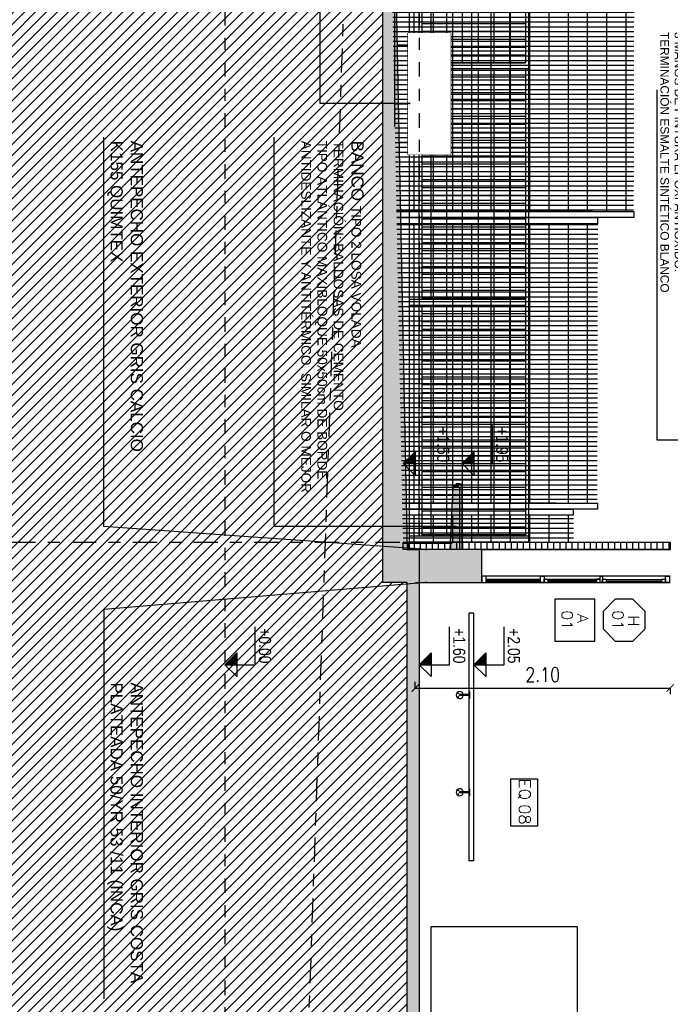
# Model space of a CAD drawing. Header units: millimetres. Extents: x 4617 to 4884, y 1258 to 1784.
# Tile 231 of 256: x 4735.94 to 4741.3, y 1590.98 to 1599.09. Entities that reach past the tile are written whole.
import ezdxf
from ezdxf.enums import TextEntityAlignment as Align

# ---------------------------------------------------------------- set-up
doc = ezdxf.new("R2010")
doc.units = ezdxf.units.MM
doc.header["$LTSCALE"] = 0.4
doc.set_wipeout_variables(frame=1)
doc.header["$PDMODE"] = 3
doc.linetypes.add('DASHDOT', pattern=[1, 0.5, -0.25, 0, -0.25])
for name, color, linetype in [('00 AC - ABERTURAS ALUMINIO', 4, 'Continuous'), ('00 AC - ABERTURAS ALUMINIO - HATCH', 254, 'Continuous'), ('00 AC - ABERTURAS ALUMINIO - TIPO', 3, 'Continuous'), ('00 AC - EQUIP SSHH', 4, 'Continuous'), ('00 AC - HERRERÍA', 4, 'Continuous'), ('00 AC - MUROS', 1, 'Continuous'), ('00 AC - MUROS HATCH', 251, 'Continuous'), ('00 AC - SUELO', 1, 'Continuous'), ('00 AC - SUELO HATCH', 253, 'Continuous'), ('00 AC - TEXTOS', 3, 'Continuous'), ('200', 6, 'Continuous'), ('200cotas50', 1, 'Continuous'), ('200hat alba', 253, 'Continuous'), ('A MURO VISTO', 2, 'Continuous'), ('Hatch Ladrillo Visto', 32, 'Continuous'), ('TXT', 3, 'Continuous'), ('TXT COTA', 3, 'Continuous')]:
    doc.layers.add(name, color=color, linetype=linetype)
doc.styles.add('arial', font='arial.ttf')
doc.styles.add('ARIAL NARROW', font='ARIALN.TTF')
doc.styles.add('ROMANS', font='romans', dxfattribs={"height": 2})
doc.styles.add('SaAS simplex', font='simplex.shx', dxfattribs={"width": 0.8})
doc.dimstyles.new('COTAS 125', dxfattribs={"dimscale": 0.01, "dimtxt": 15, "dimasz": 8, "dimexe": 5, "dimexo": 20, "dimgap": 10, "dimtad": 0, "dimzin": 9, "dimdsep": 46, "dimtxsty": 'SaAS simplex', "dimblk": 'OBLIQUE', "dimcen": 0, "dimclrd": 8, "dimclre": 8, "dimclrt": 256, "dimadec": 1, "dimazin": 0, "dimtfac": 1, "dimtmove": 2, "dimatfit": 3, "dimldrblk": 'OBLIQUE', "dimfxl": 10, "dimlwd": -1, "dimlwe": -1, "dimarcsym": 0})
doc.dimstyles.new('COTAS 75', dxfattribs={"dimscale": 0.01, "dimtxt": 12, "dimasz": 6, "dimexe": 5, "dimexo": 20, "dimgap": 5, "dimtad": 1, "dimzin": 1, "dimdsep": 46, "dimtxsty": 'SaAS simplex', "dimblk": 'ARCHTICK', "dimcen": 0, "dimclrd": 8, "dimclre": 8, "dimclrt": 256, "dimadec": 1, "dimazin": 0, "dimtfac": 1, "dimtix": 1, "dimtmove": 2, "dimatfit": 3, "dimldrblk": 'OBLIQUE', "dimfxl": 8, "dimfxlon": 1, "dimlwd": -1, "dimlwe": -1, "dimarcsym": 0})
pattern_1 = [(359.9999999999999, (4736.651428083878, 1604.983032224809), (2.096318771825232e-17, 0.0396875), []), (90, (4736.651428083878, 1604.983032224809), (-0.15875, 9.357338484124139e-17), [])]

# ---------------------------------------------------------------- blocks, each defined once
blk = doc.blocks.new('H24')
at = {"color": 251}
for points in [[(-3.896224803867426, -1.1102230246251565e-15), (-3.896224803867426, -0.9799999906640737), (-3.946088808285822, -0.9799999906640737), (-3.9460888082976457, -0.025000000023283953), (-4.92129324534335, -0.02500000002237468), (-4.9212932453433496, -0.9799999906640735), (-4.9711572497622, -0.9799999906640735), (-4.9711572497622, -1.1102230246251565e-15)], [(-1.9481124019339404, -0.02500000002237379), (-1.997976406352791, -0.02500000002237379), (-1.9979764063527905, -0.9799999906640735), (-1.9481124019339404, -0.9799999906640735)]]:
    blk.add_wipeout(points, dxfattribs=at)
at = {"layer": '00 AC - HERRERÍA'}
for p, q in [((-4.92129324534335, -0.02500000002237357), (-3.946088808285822, -0.02500000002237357)), ((-3.946088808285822, -0.02500000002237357), (-3.946088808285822, -0.9799999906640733)), ((-3.946088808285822, -0.8750000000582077), (-4.92129324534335, -0.8750000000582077)), ((-3.946088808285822, -0.9000000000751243), (-4.92129324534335, -0.9000000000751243))]:
    blk.add_line(p, q, dxfattribs=at)
at = {"layer": '00 AC - HERRERÍA', "color": 253}
for p, q in [((-4.271293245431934, -0.8750000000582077), (-4.271293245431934, -0.02500000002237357)), ((-4.20629324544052, -0.8750000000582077), (-4.20629324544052, -0.02500000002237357)), ((-4.141293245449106, -0.8750000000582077), (-4.141293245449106, -0.02500000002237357)), ((-4.076293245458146, -0.8750000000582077), (-4.076293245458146, -0.02500000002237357)), ((-4.011293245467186, -0.8750000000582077), (-4.011293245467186, -0.02500000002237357)), ((-3.946293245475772, -0.8750000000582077), (-3.946293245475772, -0.02500000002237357)), ((-4.921293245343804, -0.1550000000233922), (-3.946088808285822, -0.1550000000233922)), ((-4.921293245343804, -0.2850000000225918), (-3.946088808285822, -0.2850000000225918)), ((-4.921293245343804, -0.4150000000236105), (-3.946088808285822, -0.4150000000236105)), ((-4.921293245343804, -0.5450000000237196), (-3.946088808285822, -0.5450000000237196)), ((-4.921293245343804, -0.6750000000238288), (-3.946088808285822, -0.6750000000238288)), ((-4.921293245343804, -0.8050000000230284), (-3.946088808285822, -0.8050000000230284))]:
    blk.add_line(p, q, dxfattribs=at)
at = {"color": 251}
blk.add_wipeout([(-3.8962248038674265, 8.881784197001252e-16), (0, 8.881784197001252e-16), (0, -0.979999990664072), (-0.04986400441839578, -0.979999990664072), (-0.04986400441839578, -0.02500000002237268), (-3.896224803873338, -0.025000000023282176)], dxfattribs=at)
at = {"layer": '00 AC - HERRERÍA'}
for p, q in [((-9.990023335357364, 0), (0, 0)), ((-3.896224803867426, 0), (-3.896224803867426, -0.9799999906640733)), ((-0.04986400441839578, 0), (-0.04986400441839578, -0.4600354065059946)), ((0, 0), (0, -0.4800354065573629)), ((-3.896224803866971, -0.02500000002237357), (-3.08115724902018, -0.02500000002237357)), ((-3.08115724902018, -0.02500000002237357), (-0.04986400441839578, -0.02500000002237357)), ((-1.997976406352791, -0.02500000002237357), (-1.997976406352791, -0.9799999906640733)), ((-1.94811240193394, -0.02500000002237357), (-1.94811240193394, -0.9799999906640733)), ((-0.04986400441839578, -0.02500000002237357), (-0.04986400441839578, -0.4600354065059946)), ((0, -0.02500000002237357), (0, -0.9799999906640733)), ((-0.04986400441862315, -0.4600354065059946), (-0.04986400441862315, -0.4749748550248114)), ((-0.04986400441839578, -0.4600354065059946), (-0.04986400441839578, -0.9799999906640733)), ((0, -0.5600356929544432), (0, -0.9000000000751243)), ((-3.08115724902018, -0.8750000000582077), (-3.896224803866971, -0.8750000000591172)), ((-1.997976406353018, -0.8750000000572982), (-3.08115724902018, -0.8750000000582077)), ((-1.191157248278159, -0.8750000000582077), (-1.94811240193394, -0.8750000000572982)), ((-0.04986400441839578, -0.8750000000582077), (-1.191157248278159, -0.8750000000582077)), ((-3.08115724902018, -0.9000000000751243), (-3.896224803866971, -0.9000000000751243)), ((-1.997976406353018, -0.9000000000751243), (-3.08115724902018, -0.9000000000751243)), ((-1.191157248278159, -0.9000000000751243), (-1.948112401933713, -0.9000000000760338)), ((-0.04986400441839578, -0.9000000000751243), (-1.191157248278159, -0.9000000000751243))]:
    blk.add_line(p, q, dxfattribs=at)
at = {"layer": '00 AC - HERRERÍA', "color": 253}
for p, q in [((-3.831224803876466, -0.8750000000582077), (-3.831224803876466, -0.02500000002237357)), ((-3.766224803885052, -0.8750000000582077), (-3.766224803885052, -0.02500000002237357)), ((-3.701224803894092, -0.8750000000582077), (-3.701224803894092, -0.02500000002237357)), ((-3.636224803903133, -0.8750000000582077), (-3.636224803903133, -0.02500000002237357)), ((-3.571224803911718, -0.8750000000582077), (-3.571224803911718, -0.02500000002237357)), ((-3.506224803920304, -0.8750000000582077), (-3.506224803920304, -0.02500000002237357)), ((-3.441224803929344, -0.8750000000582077), (-3.441224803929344, -0.02500000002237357)), ((-3.376224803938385, -0.8750000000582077), (-3.376224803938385, -0.02500000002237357)), ((-3.31122480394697, -0.8750000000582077), (-3.31122480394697, -0.02500000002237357)), ((-3.246224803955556, -0.8750000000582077), (-3.246224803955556, -0.02500000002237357)), ((-3.181224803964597, -0.8750000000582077), (-3.181224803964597, -0.02500000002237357)), ((-3.116224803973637, -0.8750000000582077), (-3.116224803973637, -0.02500000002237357)), ((-3.051224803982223, -0.8750000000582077), (-3.051224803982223, -0.02500000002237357)), ((-2.986224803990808, -0.8750000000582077), (-2.986224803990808, -0.02500000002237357)), ((-2.921224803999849, -0.8750000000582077), (-2.921224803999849, -0.02500000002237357)), ((-2.856224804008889, -0.8750000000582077), (-2.856224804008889, -0.02500000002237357)), ((-2.791224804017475, -0.8750000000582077), (-2.791224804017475, -0.02500000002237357)), ((-2.72622480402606, -0.8750000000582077), (-2.72622480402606, -0.02500000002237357)), ((-2.661224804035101, -0.8750000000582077), (-2.661224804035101, -0.02500000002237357)), ((-2.596224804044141, -0.8750000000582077), (-2.596224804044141, -0.02500000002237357)), ((-2.531224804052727, -0.8750000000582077), (-2.531224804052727, -0.02500000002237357)), ((-2.466224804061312, -0.8750000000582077), (-2.466224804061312, -0.02500000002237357)), ((-2.401224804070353, -0.8750000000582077), (-2.401224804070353, -0.02500000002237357)), ((-2.336224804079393, -0.8750000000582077), (-2.336224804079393, -0.02500000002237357)), ((-2.271224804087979, -0.8750000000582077), (-2.271224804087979, -0.02500000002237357)), ((-2.206224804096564, -0.8750000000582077), (-2.206224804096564, -0.02500000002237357)), ((-2.141224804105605, -0.8750000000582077), (-2.141224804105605, -0.02500000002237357)), ((-2.076224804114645, -0.8750000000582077), (-2.076224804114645, -0.02500000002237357)), ((-2.011224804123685, -0.8750000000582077), (-2.011224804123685, -0.02500000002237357)), ((-1.883112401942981, -0.8750000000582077), (-1.883112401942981, -0.02500000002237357)), ((-1.818112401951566, -0.8750000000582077), (-1.818112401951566, -0.02500000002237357)), ((-1.753112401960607, -0.8750000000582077), (-1.753112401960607, -0.02500000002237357)), ((-1.688112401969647, -0.8750000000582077), (-1.688112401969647, -0.02500000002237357)), ((-1.623112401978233, -0.8750000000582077), (-1.623112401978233, -0.02500000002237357)), ((-1.558112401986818, -0.8750000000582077), (-1.558112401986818, -0.02500000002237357)), ((-1.493112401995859, -0.8750000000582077), (-1.493112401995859, -0.02500000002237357)), ((-1.428112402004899, -0.8750000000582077), (-1.428112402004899, -0.02500000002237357)), ((-1.363112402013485, -0.8750000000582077), (-1.363112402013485, -0.02500000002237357)), ((-1.29811240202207, -0.8750000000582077), (-1.29811240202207, -0.02500000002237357)), ((-1.233112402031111, -0.8750000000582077), (-1.233112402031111, -0.02500000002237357)), ((-1.168112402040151, -0.8750000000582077), (-1.168112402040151, -0.02500000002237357)), ((-1.103112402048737, -0.8750000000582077), (-1.103112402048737, -0.02500000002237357)), ((-1.038112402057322, -0.8750000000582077), (-1.038112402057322, -0.02500000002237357)), ((-0.9731124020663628, -0.8750000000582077), (-0.9731124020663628, -0.02500000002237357)), ((-0.9081124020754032, -0.8750000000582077), (-0.9081124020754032, -0.02500000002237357)), ((-0.8431124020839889, -0.8750000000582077), (-0.8431124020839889, -0.02500000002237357)), ((-0.7781124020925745, -0.8750000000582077), (-0.7781124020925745, -0.02500000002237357)), ((-0.7131124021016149, -0.8750000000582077), (-0.7131124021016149, -0.02500000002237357)), ((-0.6481124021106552, -0.8750000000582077), (-0.6481124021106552, -0.02500000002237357)), ((-0.5831124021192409, -0.8750000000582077), (-0.5831124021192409, -0.02500000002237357)), ((-0.5181124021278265, -0.4600354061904), (-0.5181124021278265, -0.02500000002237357)), ((-0.4531124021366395, -0.4600354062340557), (-0.4531124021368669, -0.02500000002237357)), ((-0.3881124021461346, -0.4600354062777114), (-0.3881124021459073, -0.02500000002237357)), ((-0.3231124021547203, -0.4600354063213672), (-0.3231124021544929, -0.02500000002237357)), ((-0.2581124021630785, -0.4600354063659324), (-0.2581124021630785, -0.02500000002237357)), ((-0.1931124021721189, -0.4600354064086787), (-0.1931124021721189, -0.02500000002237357)), ((-0.1281124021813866, -0.4600354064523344), (-0.1281124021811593, -0.02500000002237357)), ((-0.06311240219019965, -0.4600354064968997), (-0.06311240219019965, -0.02500000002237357)), ((-3.896224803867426, -0.1550000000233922), (-1.997976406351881, -0.1550000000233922)), ((-1.94811240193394, -0.1550000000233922), (-0.04986400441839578, -0.1550000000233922)), ((-3.896224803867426, -0.2850000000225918), (-1.997976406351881, -0.2850000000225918)), ((-1.94811240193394, -0.2850000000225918), (-0.04986400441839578, -0.2850000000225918)), ((-3.896224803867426, -0.4150000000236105), (-1.997976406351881, -0.4150000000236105)), ((-1.94811240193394, -0.4150000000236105), (-0.04986400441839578, -0.4150000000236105)), ((-0.5181124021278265, -0.8750000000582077), (-0.5181124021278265, -0.4600354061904)), ((-0.4531124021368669, -0.8750000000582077), (-0.4531124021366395, -0.4600354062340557)), ((-0.3881124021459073, -0.8750000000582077), (-0.3881124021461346, -0.4600354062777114)), ((-0.3231124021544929, -0.8750000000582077), (-0.3231124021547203, -0.4600354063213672)), ((-0.2581124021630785, -0.8750000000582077), (-0.2581124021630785, -0.4600354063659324)), ((-0.1931124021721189, -0.8750000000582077), (-0.1931124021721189, -0.4600354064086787)), ((-0.1281124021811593, -0.8750000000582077), (-0.1281124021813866, -0.4600354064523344)), ((-0.06311240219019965, -0.8750000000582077), (-0.06311240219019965, -0.4600354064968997)), ((-3.896224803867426, -0.5450000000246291), (-1.997976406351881, -0.5450000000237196)), ((-1.94811240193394, -0.5450000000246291), (-0.04986400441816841, -0.5450000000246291)), ((-3.896224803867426, -0.6750000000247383), (-1.997976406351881, -0.6750000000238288)), ((-1.94811240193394, -0.6750000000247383), (-0.04986400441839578, -0.6750000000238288)), ((-3.896224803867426, -0.8050000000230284), (-1.997976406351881, -0.8050000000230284)), ((-1.94811240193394, -0.8050000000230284), (-0.04986400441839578, -0.8050000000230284))]:
    blk.add_line(p, q, dxfattribs=at)
blk = doc.blocks.new('Nivel corte')
at = {"color": 0}
for p, q in [((1.224646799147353e-17, 0.2), (0.25, 0.2)), ((0, 0), (1.224646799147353e-17, 0.2)), ((0.07838367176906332, 0.07838367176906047), (-0.07838367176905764, 0.07838367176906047)), ((0, 0), (-0.07838367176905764, 0.07838367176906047)), ((0, 0), (0.07838367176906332, 0.07838367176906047))]:
    blk.add_line(p, q, dxfattribs=at)
blk.add_solid([(0, 0), (0.07838367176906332, 0.07838367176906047), (0, 0.07838367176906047), (0.07838367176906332, 0.07838367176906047)], dxfattribs=at)
at = {"color": 0, "style": 'ARIAL NARROW', "flags": 4}
blk.add_attdef('NIVEL', text='', height=0.08, dxfattribs=at).set_placement((0.125, 0.2), align=Align.BOTTOM_CENTER)
blk = doc.blocks.new('*U468')
at = {"color": 0, "linetype": 'ByBlock'}
blk.add_lwpolyline([(-0.2867878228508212, -0.195049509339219), (0.2867878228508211, -0.195049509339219), (0.2867878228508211, 0.353753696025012), (-0.2867878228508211, 0.353753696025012)], close=True, dxfattribs=at)
at = {"color": 0, "linetype": 'ByBlock', "style": 'ROMANS', "width": 1.1}
blk.add_text('A', height=0.15, dxfattribs=at).set_placement((-0.08798209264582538, 0.1119890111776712))
at = {"color": 0, "linetype": 'ByBlock', "style": 'ROMANS', "width": 1.05}
blk.add_attdef('NRO', text='', height=0.15, dxfattribs=at).set_placement((0, -0.02708896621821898), align=Align.MIDDLE)
blk = doc.blocks.new('*U575')
at = {"color": 0, "linetype": 'ByBlock', "ltscale": 0.1}
blk.add_lwpolyline([(0, 0.3438971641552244), (0.1193997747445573, 0.3438971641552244), (0.2882565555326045, 0.1750403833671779), (0.2882565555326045, -0.06375916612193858), (0.1193997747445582, -0.2326159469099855), (0, -0.2326159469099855), (-0.1193997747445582, -0.2326159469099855), (-0.288256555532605, -0.06375916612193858), (-0.288256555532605, 0.1750403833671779), (-0.1193997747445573, 0.3438971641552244)], close=True, dxfattribs=at)
at = {"color": 0, "style": 'ROMANS', "width": 1.1}
blk.add_text('H', height=0.15, dxfattribs=at).set_placement((-0.08798209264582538, 0.1119890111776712))
at = {"color": 0, "linetype": 'ByBlock', "style": 'ROMANS', "width": 1.05}
blk.add_attdef('NRO', text='', height=0.15, dxfattribs=at).set_placement((0, -0.02708896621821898), align=Align.MIDDLE)
blk = doc.blocks.new('_Oblique')
at = {"layer": 'TXT COTA', "color": 0, "lineweight": -2}
blk.add_line((-0.5, -0.5), (0.5, 0.5), dxfattribs=at)
blk = doc.blocks.new('Banco')
at = {"layer": '00 AC - EQUIP SSHH', "color": 2}
blk.add_lwpolyline([(-0.09999999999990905, 0.4361111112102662), (0.900000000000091, 0.4361111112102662), (0.900000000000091, 0.08611111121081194), (-0.09999999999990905, 0.08611111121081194)], close=True, dxfattribs=at)
for points in [[(0, 0.08611111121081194), (0, 0)], [(0.7999999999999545, 0.08611111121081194), (0.7999999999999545, 0.01111111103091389)]]:
    blk.add_lwpolyline(points, dxfattribs=at)
at = {"color": 2}
blk.add_wipeout([(-0.09999999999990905, 0.08611111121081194), (-0.09999999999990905, 0.43611111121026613), (0.9000000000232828, 0.43611111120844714), (0.9000000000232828, 0.0861111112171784)], dxfattribs=at).dxf.layer = '200hat alba'
blk = doc.blocks.new('_ArchTick')
at = {"color": 0, "linetype": 'ByBlock', "const_width": 0.15}
blk.add_lwpolyline([(-0.5, -0.5), (0.5, 0.5)], dxfattribs=at)
blk = doc.blocks.new('*D588')
at = {"layer": '00 AC - ABERTURAS ALUMINIO - HATCH', "color": 8, "transparency": 16777216}
for p, q in [((4739.200001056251, 1593.58625961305), (4739.200001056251, 1593.63625961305)), ((4739.200001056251, 1593.58625961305), (4741.300001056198, 1593.58625961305)), ((4741.300001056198, 1593.58625961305), (4741.300001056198, 1593.53625961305))]:
    blk.add_line(p, q, dxfattribs=at)
at = {"layer": 'Defpoints', "color": 0, "transparency": 16777216}
for p in [(4741.300001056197, 1593.893859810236), (4741.300001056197, 1593.58625961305), (4739.200001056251, 1592.203851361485)]:
    blk.add_point(p, dxfattribs=at)
at = {"layer": '00 AC - ABERTURAS ALUMINIO - HATCH', "color": 8, "transparency": 16777216, "xscale": 0.06, "yscale": 0.06, "zscale": 0.06}
for p, rotation in [((4739.200001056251, 1593.58625961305), 179.9999999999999), ((4741.300001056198, 1593.58625961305), 359.9999999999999)]:
    blk.add_blockref('_ArchTick', p, dxfattribs=dict(at, rotation=rotation))
at = {"layer": '00 AC - ABERTURAS ALUMINIO - HATCH', "transparency": 16777216, "insert": (4740.250001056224, 1593.69625961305), "char_height": 0.12, "attachment_point": 5, "style": 'SaAS simplex'}
blk.add_mtext('2.10', dxfattribs=at)

msp = doc.modelspace()

# ---------------------------------------------------------------- linework, layer by layer
at = {"layer": '00 AC - ABERTURAS ALUMINIO'}
for points in [[(4739.785984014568, 1594.456305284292), (4739.785984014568, 1594.506305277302), (4739.748933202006, 1594.506305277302), (4739.748933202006, 1594.456305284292)], [(4740.261416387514, 1594.50646967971), (4740.261416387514, 1594.456234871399), (4740.231408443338, 1594.456234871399), (4740.231408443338, 1594.50646967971)], [(4740.261408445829, 1594.456230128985), (4740.261408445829, 1594.481316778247), (4740.291416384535, 1594.481316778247), (4740.291416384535, 1594.456230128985)], [(4740.723888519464, 1594.45615701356), (4740.723888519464, 1594.481316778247), (4740.693911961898, 1594.481316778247), (4740.693911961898, 1594.45615701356)], [(4740.743916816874, 1594.506305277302), (4740.743916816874, 1594.456157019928), (4740.723888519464, 1594.456157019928), (4740.723888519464, 1594.506305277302)], [(4740.743908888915, 1594.456153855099), (4740.743908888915, 1594.481160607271), (4740.773912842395, 1594.481160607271), (4740.773912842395, 1594.456153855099)], [(4741.231404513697, 1594.45631002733), (4741.231404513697, 1594.481316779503), (4741.261408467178, 1594.481316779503), (4741.261408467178, 1594.45631002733)], [(4741.29393309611, 1594.506305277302), (4741.29393309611, 1594.456305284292), (4741.261408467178, 1594.456305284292), (4741.261408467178, 1594.506305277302)]]:
    msp.add_lwpolyline(points, close=True, dxfattribs=at)
for points in [[(4739.785984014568, 1594.456305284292), (4741.301408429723, 1594.456065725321)], [(4741.301408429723, 1594.506305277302), (4739.785991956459, 1594.506544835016)], [(4739.785991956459, 1594.481316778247), (4740.231408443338, 1594.481246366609)], [(4740.261408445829, 1594.481241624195), (4740.723888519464, 1594.481168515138)], [(4740.743908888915, 1594.481165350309), (4741.261412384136, 1594.481083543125)]]:
    msp.add_lwpolyline(points, dxfattribs=at)
at = {"layer": '00 AC - ABERTURAS ALUMINIO', "color": 253}
for points in [[(4740.231408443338, 1594.463609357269), (4739.78598518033, 1594.463679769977)], [(4739.785986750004, 1594.473609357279), (4740.231411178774, 1594.473538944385)], [(4740.693909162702, 1594.463609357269), (4740.291409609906, 1594.463609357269)], [(4740.291416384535, 1594.473609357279), (4740.693910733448, 1594.473545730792)], [(4741.231411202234, 1594.473609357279), (4740.773911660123, 1594.473681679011)], [(4740.773912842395, 1594.463609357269), (4741.231411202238, 1594.463609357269)]]:
    msp.add_lwpolyline(points, dxfattribs=at)
at = {"layer": '00 AC - ABERTURAS ALUMINIO - TIPO', "ltscale": 0.3}
msp.add_lwpolyline([(4739.988325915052, 1592.448798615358), (4739.988325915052, 1592.839616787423), (4740.207671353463, 1592.839616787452), (4740.207671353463, 1592.448798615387)], close=True, dxfattribs=at)
at = {"layer": '00 AC - EQUIP SSHH'}
for p, q in [((4739.645874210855, 1593.557334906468), (4739.645874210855, 1594.202319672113)), ((4739.682874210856, 1592.162618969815), (4739.682874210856, 1594.202319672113)), ((4739.564374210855, 1593.524334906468), (4739.564374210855, 1593.532334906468)), ((4739.64443054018, 1593.532334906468), (4739.564374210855, 1593.532334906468)), ((4739.64443054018, 1593.524334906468), (4739.564374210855, 1593.524334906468)), ((4739.645874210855, 1592.757334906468), (4739.645874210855, 1593.499334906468)), ((4739.564374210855, 1592.724334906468), (4739.564374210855, 1592.732334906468)), ((4739.64443054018, 1592.732334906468), (4739.564374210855, 1592.732334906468)), ((4739.64443054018, 1592.724334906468), (4739.564374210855, 1592.724334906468)), ((4739.645874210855, 1592.162618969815), (4739.645874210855, 1592.699334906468))]:
    msp.add_line(p, q, dxfattribs=at)
at = {"layer": '00 AC - EQUIP SSHH', "color": 253}
for p, q in [((4739.55274723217, 1593.513790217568), (4739.557429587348, 1593.512349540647)), ((4739.553041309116, 1593.514745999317), (4739.557723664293, 1593.513305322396)), ((4739.553077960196, 1593.541859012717), (4739.556725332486, 1593.545129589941)), ((4739.553745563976, 1593.541114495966), (4739.557392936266, 1593.54438507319)), ((4739.55274723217, 1592.713790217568), (4739.557429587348, 1592.712349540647)), ((4739.553041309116, 1592.714745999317), (4739.557723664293, 1592.713305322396)), ((4739.553077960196, 1592.741859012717), (4739.556725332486, 1592.745129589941)), ((4739.553745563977, 1592.741114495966), (4739.557392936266, 1592.74438507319))]:
    msp.add_line(p, q, dxfattribs=at)
at = {"layer": '00 AC - EQUIP SSHH', "color": 252}
for p, q in [((4739.64443054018, 1593.499334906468), (4739.64443054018, 1593.557334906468)), ((4739.64443054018, 1593.557334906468), (4739.647553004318, 1593.557334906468)), ((4739.64443054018, 1593.499334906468), (4739.647553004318, 1593.499334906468)), ((4739.646189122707, 1593.499334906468), (4739.646189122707, 1593.557334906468)), ((4739.647553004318, 1593.557334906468), (4739.647553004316, 1593.499334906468)), ((4739.64443054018, 1592.699334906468), (4739.64443054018, 1592.757334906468)), ((4739.64443054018, 1592.757334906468), (4739.647553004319, 1592.757334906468)), ((4739.646189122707, 1592.699334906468), (4739.646189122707, 1592.757334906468)), ((4739.647553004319, 1592.757334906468), (4739.647553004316, 1592.699334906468)), ((4739.64443054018, 1592.699334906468), (4739.647553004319, 1592.699334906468))]:
    msp.add_line(p, q, dxfattribs=at)
at = {"layer": '00 AC - EQUIP SSHH'}
for points in [[(4739.682874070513, 1594.202319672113), (4739.645874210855, 1594.202319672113)], [(4739.682874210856, 1592.162618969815), (4739.645874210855, 1592.162618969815)], [(4740.532874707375, 1591.624644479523), (4740.532874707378, 1589.624644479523), (4739.332874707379, 1589.624644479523), (4739.332874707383, 1591.624644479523), (4740.532874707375, 1591.624644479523)]]:
    msp.add_lwpolyline(points, dxfattribs=at)
at = {"layer": '00 AC - EQUIP SSHH', "color": 253}
for centre in [(4739.555235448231, 1593.543122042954), (4739.555235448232, 1593.513547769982), (4739.555235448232, 1592.743122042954), (4739.555235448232, 1592.713547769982)]:
    msp.add_circle(centre, 0.0025, dxfattribs=at)
at = {"layer": '00 AC - EQUIP SSHH'}
for centre in [(4739.565992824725, 1593.528334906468), (4739.565992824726, 1592.728334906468)]:
    msp.add_arc(centre, 0.02911861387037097, 7.89564027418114, 352.1043597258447, dxfattribs=at)
at = {"layer": '00 AC - HERRERÍA'}
msp.add_line((4740.061408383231, 1594.726317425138), (4739.601372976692, 1594.726317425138), dxfattribs=at)
at = {"layer": '200', "color": 2, "linetype": 'DASHDOT', "ltscale": 0.6}
msp.add_lwpolyline([(4737.632917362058, 1629.399107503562), (4737.632917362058, 1550.353141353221)], dxfattribs=at)
at = {"layer": '200', "color": 90, "linetype": 'DASHDOT'}
msp.add_lwpolyline([(4738.836423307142, 1605.326439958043), (4738.632917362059, 1599.85132943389), (4738.132917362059, 1585.394238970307), (4737.632917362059, 1578.912596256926), (4737.132917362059, 1577.873982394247), (4736.632917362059, 1576.828678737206), (4736.132917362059, 1572.552915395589), (4736.13291736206, 1572.090840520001), (4735.632917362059, 1571.297275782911), (4735.132917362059, 1570.492407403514), (4734.601408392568, 1570.002816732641)], dxfattribs=at)
at = {"layer": 'A MURO VISTO'}
msp.add_lwpolyline([(4739.738908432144, 1594.726316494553), (4741.301495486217, 1594.726316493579)], dxfattribs=at)

# ---------------------------------------------------------------- block references
at = {"layer": '00 AC - ABERTURAS ALUMINIO - TIPO', "xscale": 0.6, "yscale": 0.6, "zscale": 0.6, "rotation": 269.9999999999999}
msp.add_blockref('*U468', (4740.468194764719, 1594.145050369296, 10), dxfattribs=at).add_auto_attribs({'NRO': '01'})
at = {"layer": '00 AC - ABERTURAS ALUMINIO - TIPO'}
ref = msp.add_blockref('*U575', (4740.886567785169, 1594.145050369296, 10), dxfattribs=dict(at, xscale=-0.6, yscale=0.6, zscale=0.6, rotation=269.999999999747))
ref.add_attrib('NRO', '01', dxfattribs={"layer": '0', "color": 0, "linetype": 'ByBlock', "height": 0.09000000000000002, "rotation": 270, "style": 'ROMANS', "width": 1.05}).set_placement((4740.87031440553, 1594.145050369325, 10), align=Align.MIDDLE)
at = {"layer": '200cotas50'}
ref = msp.add_blockref('Nivel corte', (4737.632917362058, 1593.778292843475), dxfattribs=dict(at, xscale=-1.25, yscale=1.25, zscale=1.25, rotation=269.9999999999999))
ref.add_attrib('NIVEL', '+0.00', dxfattribs={"layer": '0', "color": 0, "height": 0.1, "rotation": 270.0000000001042, "style": 'ARIAL NARROW', "flags": 4}).set_placement((4737.882917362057, 1593.933383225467), align=Align.BOTTOM_CENTER)
ref = msp.add_blockref('Nivel corte', (4739.232916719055, 1593.778292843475), dxfattribs=dict(at, xscale=-1.25, yscale=1.25, zscale=1.25, rotation=269.9999999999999))
ref.add_attrib('NIVEL', '+1.60', dxfattribs={"layer": '0', "color": 0, "height": 0.1, "rotation": 270.0000000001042, "style": 'ARIAL NARROW', "flags": 4}).set_placement((4739.482916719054, 1593.933383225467), align=Align.BOTTOM_CENTER)
ref = msp.add_blockref('Nivel corte', (4739.682916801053, 1593.778292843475), dxfattribs=dict(at, xscale=-1.25, yscale=1.25, zscale=1.25, rotation=269.9999999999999))
ref.add_attrib('NIVEL', '+2.05', dxfattribs={"layer": '0', "color": 0, "height": 0.1, "rotation": 270.0000000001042, "style": 'ARIAL NARROW', "flags": 4}).set_placement((4739.932916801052, 1593.933383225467), align=Align.BOTTOM_CENTER)

# ---------------------------------------------------------------- texts
at = {"layer": '00 AC - ABERTURAS ALUMINIO - TIPO', "ltscale": 0.3, "style": 'ROMANS', "width": 1.1}
msp.add_text('EQ', height=0.092625, rotation=270, dxfattribs=at).set_placement((4740.055810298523, 1592.842235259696))
at = {"layer": '00 AC - ABERTURAS ALUMINIO - TIPO', "ltscale": 0.3, "style": 'ROMANS', "width": 1.05}
msp.add_attdef('08', text='', height=0.09262500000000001, rotation=270, dxfattribs=at).set_placement((4740.102343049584, 1592.545845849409), align=Align.MIDDLE)
at = {"layer": '00 AC - TEXTOS', "insert": (4741.219326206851, 1598.987205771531), "char_height": 0.08000000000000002, "width": 2.795395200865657, "attachment_point": 7, "rotation": 269.999999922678, "style": 'arial'}
msp.add_mtext('{\\H1.25x;LOSA CON PERFIL METÁLICO} PNI 14\\P{\\H0.875x;3 MANOS DE PINTURA EPOXI ANTIÓXIDO.\\PTERMINACIÓN ESMALTE SINTÉTICO BLANCO}', dxfattribs=at)
at = {"layer": '00 AC - TEXTOS', "color": 6, "ltscale": 0.3, "char_height": 0.1, "attachment_point": 1, "rotation": 269.999999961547, "style": 'arial'}
for s, insert in [('{\\C256;ANTEPECHO EXTERIOR GRIS CALCIO K155 QUIMTEX}', (4736.957681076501, 1598.091840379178)), ('{\\C256;BANCO \\H0.8x;TIPO 2 LOSA VOLADA\\PTERMINACIÓN: BALDOSAS DE CEMENTO \\PTIPO ATLÁNTICO MAXIBLOQUE 50x50cm DE BORDE\\PANTIDESLIZANTE Y ANTITÉRMICO. SIMILAR O MEJOR}', (4738.774977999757, 1598.091840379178)), ('\\A1;{\\C256;ANTEPECHO INTERIOR GRIS COSTA PLATEADA 50/YR 53 /11 (INCA)}', (4736.957681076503, 1593.632356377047))]:
    msp.add_mtext_dynamic_manual_height_columns(s, width=2.904817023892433, gutter_width=0.125, heights=[1.011753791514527], dxfattribs=dict(at, insert=insert))

# ---------------------------------------------------------------- dimensions: what is measured, and where the dimension line sits
at = {"layer": '00 AC - ABERTURAS ALUMINIO - HATCH', "color": 251}
dim = msp.add_linear_dim(base=(4741.300001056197, 1593.58625961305), p1=(4739.200001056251, 1592.203851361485), p2=(4741.300001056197, 1593.893859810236), dimstyle='COTAS 75', override={"dimfxl": 0}, dxfattribs=at)
dim.commit()
dim.dimension.update_dxf_attribs({"geometry": '*D588', "text_midpoint": (4740.250001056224, 1593.696259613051)})

# ---------------------------------------------------------------- leaders
at = {"layer": '00 AC - TEXTOS'}
for points in [[(4741.427072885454, 1595.627319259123), (4741.192739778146, 1595.627319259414), (4741.192739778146, 1598.510118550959)], [(4739.289382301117, 1594.456276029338), (4736.636472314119, 1594.23159764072), (4736.636472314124, 1591.028207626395)]]:
    msp.add_leader(points, dimstyle='COTAS 125', override={"dimtxt": 5, "dimasz": 6, "dimldrblk": 'DotSmall'}, dxfattribs=at)

# ---------------------------------------------------------------- wipeouts: each hides what was drawn before it
at = {"color": 251}
msp.add_wipeout([(4738.911018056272, 1604.716349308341), (4739.152917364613, 1604.7163493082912), (4739.152917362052, 1594.726317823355), (4739.1328959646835, 1594.7271425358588), (4739.0329173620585, 1599.7974747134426), (4738.898814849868, 1599.7974747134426)], dxfattribs=at).dxf.layer = '00 AC - ABERTURAS ALUMINIO - HATCH'

# ---------------------------------------------------------------- next in the draw order: hatches: boundary and pattern name
at = {"layer": '00 AC - SUELO HATCH'}
h = msp.add_hatch(dxfattribs=at)
h.set_pattern_fill('LINE', color=254, scale=0.02, angle=1575, double=1)
h.set_pattern_definition([(44.99999999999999, (0, 11.91710280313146), (-0.04490128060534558, 0.04490128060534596), [])])
edge = h.paths.add_edge_path()
edge.add_spline(control_points=[(4738.756373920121, 1605.906041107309), (4738.743650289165, 1605.953965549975), (4738.697548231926, 1606.127612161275), (4738.486713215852, 1606.327502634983), (4738.317775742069, 1606.518628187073), (4738.285082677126, 1606.667119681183), (4738.270436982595, 1607.008067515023), (4738.528018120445, 1607.174012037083), (4738.732264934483, 1607.22340012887), (4738.808118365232, 1607.317222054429), (4738.81094956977, 1607.377804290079), (4738.812269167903, 1607.406041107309)], knot_values=[0, 0, 0, 0, 0.1478074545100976, 0.5355568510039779, 0.8047359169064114, 1.007770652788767, 1.286950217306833, 1.659774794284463, 1.815698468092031, 1.911149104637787, 1.994475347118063, 1.994475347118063, 1.994475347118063, 1.994475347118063], degree=3, periodic=0)
edge.add_line((4738.812269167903, 1607.406041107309), (4738.969824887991, 1611.634192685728))
edge.add_line((4738.969824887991, 1611.634192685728), (4738.970146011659, 1611.634192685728))
edge.add_ellipse((4738.970146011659, 1616.710224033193), major_axis=(-2.875845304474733e-15, -5.076031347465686), ratio=0.04925107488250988, start_angle=6.590951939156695e-13, end_angle=180.0000000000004)
edge.add_line((4738.970146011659, 1621.786255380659), (4732.601408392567, 1621.786255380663))
edge.add_line((4732.601408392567, 1621.786255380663), (4732.601408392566, 1562.629395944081))
edge.add_line((4732.601408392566, 1562.629395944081), (4736.101408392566, 1562.629395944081))
edge.add_line((4736.101408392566, 1562.629395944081), (4735.601408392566, 1566.385189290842))
edge.add_line((4735.601408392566, 1566.385189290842), (4735.101408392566, 1567.177679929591))
edge.add_line((4735.101408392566, 1567.177679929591), (4734.601408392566, 1567.930713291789))
edge.add_line((4734.601408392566, 1567.930713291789), (4734.601408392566, 1570.170725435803))
edge.add_line((4734.601408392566, 1570.170725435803), (4735.101408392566, 1570.887914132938))
edge.add_line((4735.101408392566, 1570.887914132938), (4735.601408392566, 1571.657434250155))
edge.add_line((4735.601408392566, 1571.657434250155), (4736.101408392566, 1572.167908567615))
edge.add_line((4736.101408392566, 1572.167908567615), (4736.246339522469, 1573.571856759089))
edge.add_line((4736.246339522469, 1573.571856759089), (4736.082874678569, 1573.571856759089))
edge.add_line((4736.082874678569, 1573.571856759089), (4736.08287467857, 1573.771857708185))
edge.add_line((4736.08287467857, 1573.771857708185), (4736.232874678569, 1573.771857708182))
edge.add_line((4736.232874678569, 1573.771857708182), (4736.782874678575, 1573.771857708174))
edge.add_line((4736.782874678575, 1573.771857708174), (4736.782871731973, 1578.292898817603))
edge.add_line((4736.782871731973, 1578.292898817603), (4736.632874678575, 1578.292898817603))
edge.add_line((4736.632874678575, 1578.292898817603), (4736.632874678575, 1578.492863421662))
edge.add_line((4736.632874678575, 1578.492863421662), (4736.782874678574, 1578.492863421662))
edge.add_line((4736.782874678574, 1578.492863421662), (4736.782874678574, 1578.492898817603))
edge.add_line((4736.782874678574, 1578.492898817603), (4739.044877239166, 1578.493966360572))
edge.add_line((4739.044877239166, 1578.493966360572), (4739.00140350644, 1582.806316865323))
edge.add_line((4739.00140350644, 1582.806316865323), (4738.651409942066, 1582.806316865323))
edge.add_line((4738.651409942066, 1582.806316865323), (4738.651409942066, 1584.056317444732))
edge.add_line((4738.651409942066, 1584.056317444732), (4739.13291813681, 1584.056317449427))
edge.add_line((4739.13291813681, 1584.056317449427), (4739.13291658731, 1594.456305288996))
edge.add_line((4739.13291658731, 1594.456305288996), (4739.001408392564, 1594.456305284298))
edge.add_line((4739.001408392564, 1594.456305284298), (4738.932917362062, 1594.456305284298))
edge.add_line((4738.932917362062, 1594.456305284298), (4738.932917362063, 1599.795503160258))
edge.add_line((4738.932917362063, 1599.795503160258), (4738.901427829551, 1604.586340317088))
edge.add_line((4738.901427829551, 1604.586340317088), (4738.511018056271, 1604.586340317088))
edge.add_line((4738.511018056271, 1604.586340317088), (4738.511018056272, 1604.786340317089))
edge.add_line((4738.511018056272, 1604.786340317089), (4738.911018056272, 1604.786333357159))
edge.add_line((4738.911018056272, 1604.786333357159), (4738.756373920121, 1605.906041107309))

# ---------------------------------------------------------------- next in the draw order: block references
at = {"layer": '00 AC - ABERTURAS ALUMINIO - HATCH', "color": 251, "rotation": 269.9999999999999}
msp.add_blockref('H24', (4740.132917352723, 1594.786317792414), dxfattribs=at)

# ---------------------------------------------------------------- next in the draw order: hatches: boundary and pattern name
at = {"layer": '00 AC - HERRERÍA'}
h = msp.add_hatch(dxfattribs=at)
h.set_pattern_fill('GRATE', color=253, scale=0.05, angle=-2.544443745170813e-14, double=1)
h.set_pattern_definition(pattern_1)
h.paths.add_polyline_path([(4738.910738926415, 1599.795686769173), (4739.001408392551, 1599.797474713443), (4739.046548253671, 1597.508361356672), (4740.999093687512, 1597.508361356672), (4741.003761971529, 1599.808361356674), (4738.910764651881, 1599.808361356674)])
h = msp.add_hatch(dxfattribs=at)
h.set_pattern_fill('GRATE', color=253, scale=0.05, angle=-2.544443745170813e-14, double=1)
h.set_pattern_definition(pattern_1)
h.paths.add_polyline_path([(4739.048520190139, 1597.408361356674), (4739.093874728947, 1595.108361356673), (4740.69909368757, 1595.108361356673), (4740.703761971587, 1597.408361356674)])
h = msp.add_hatch(dxfattribs=at)
h.set_pattern_fill('GRATE', color=253, scale=0.05, angle=-2.544443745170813e-14, double=1)
h.set_pattern_definition(pattern_1)
h.paths.add_polyline_path([(4739.095846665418, 1595.008361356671), (4739.101408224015, 1594.786317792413), (4740.503189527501, 1594.786317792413), (4740.50376197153, 1595.008361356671)])
at = {"layer": '00 AC - MUROS HATCH'}
h = msp.add_hatch(color=252, dxfattribs=at)
h.dxf.hatch_style = 1
h.paths.add_polyline_path([(4741.82348457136, 1583.757268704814), (4741.847408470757, 1584.056317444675), (4741.472917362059, 1584.056317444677), (4741.472917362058, 1583.756319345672)])
h.paths.add_polyline_path([(4740.085347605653, 1583.756316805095), (4740.08534760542, 1584.0563174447), (4739.56647909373, 1584.056317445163), (4739.566479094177, 1584.556318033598, 0.4240707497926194), (4739.54580848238, 1584.57630678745), (4739.508778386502, 1584.576306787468), (4739.486479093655, 1584.056317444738), (4739.201409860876, 1584.056317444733), (4739.201409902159, 1583.756317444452)])
h.paths.add_polyline_path([(4739.748933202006, 1594.456204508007), (4739.748933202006, 1594.726316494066), (4739.201408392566, 1594.726316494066), (4739.201408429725, 1594.456289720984)])
h.paths.add_polyline_path([(4739.566433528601, 1595.226325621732, 0.4240707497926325), (4739.545762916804, 1595.246314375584), (4739.508732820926, 1595.246314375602), (4739.488577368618, 1594.776316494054), (4739.503516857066, 1594.776316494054), (4739.566433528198, 1594.776229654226)])
h.paths.add_polyline_path([(4739.566433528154, 1594.726317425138), (4739.566433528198, 1594.776181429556), (4739.488571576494, 1594.776181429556), (4739.486433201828, 1594.726317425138), (4739.501372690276, 1594.726317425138)])
h = msp.add_hatch(color=252, dxfattribs=at)
h.dxf.hatch_style = 1
edge = h.paths.add_edge_path()
edge.add_line((4739.536433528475, 1595.246314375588), (4739.536433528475, 1595.266325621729))
edge.add_line((4739.536433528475, 1595.266325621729), (4739.566433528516, 1595.266325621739))
edge.add_arc((4739.566379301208, 1595.246194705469), 0.02013098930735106, -5.0051407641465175, 89.84566085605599, ccw=False)
edge.add_line((4739.586433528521, 1595.244438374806), (4739.587917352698, 1594.726325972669))
edge.add_line((4739.587917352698, 1594.726325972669), (4739.566433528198, 1594.726325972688))
edge.add_line((4739.566433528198, 1594.726325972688), (4739.5664335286, 1595.226325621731))
edge.add_arc((4739.544141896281, 1595.225376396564), 0.02231183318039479, 2.438303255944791, 110.2113065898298)
at = {"layer": '00 AC - SUELO HATCH'}
h = msp.add_hatch(color=1, dxfattribs=at)
h.dxf.hatch_style = 1
h.paths.add_polyline_path([(4736.782874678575, 1573.771856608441), (4736.782874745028, 1573.571864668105), (4736.082874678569, 1573.571856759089), (4736.08287467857, 1573.771857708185)])
h.paths.add_polyline_path([(4739.13291736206, 1583.576316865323), (4739.132917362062, 1583.756317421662), (4739.23291736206, 1583.756317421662), (4739.23291736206, 1594.726317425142), (4739.132917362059, 1594.726317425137), (4739.032917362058, 1599.797474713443), (4738.93291736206, 1599.797474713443), (4738.93291736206, 1594.456317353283), (4739.132917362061, 1594.456311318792), (4739.13291736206, 1584.056311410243), (4738.651409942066, 1584.056317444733), (4738.651409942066, 1582.806316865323), (4739.00140350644, 1582.806316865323), (4739.044877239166, 1578.493966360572), (4736.632874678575, 1578.492863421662), (4736.632874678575, 1578.292898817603), (4739.15291736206, 1578.306179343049), (4739.132917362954, 1582.956316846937), (4738.751408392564, 1582.956316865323), (4738.751408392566, 1583.576316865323)])
h.paths.add_polyline_path([(4739.132917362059, 1583.756317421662), (4739.132917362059, 1583.706317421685), (4738.651409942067, 1583.706317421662), (4738.651409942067, 1583.75631742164)], flags=17)
at = {"layer": 'Hatch Ladrillo Visto'}
h = msp.add_hatch(dxfattribs=at)
h.set_pattern_fill('_USER', color=256, scale=0.05, angle=899.9999999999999, pattern_type=0)
h.set_pattern_definition([(90, (4656.393288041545, 1771.975470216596), (-0.05, 3.204183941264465e-16), [])])
h.paths.add_polyline_path([(4742.471446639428, 1594.72632603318), (4742.471446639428, 1594.786326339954), (4741.441495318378, 1594.786326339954), (4741.441495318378, 1594.72632603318)])
h.paths.add_polyline_path([(4741.301495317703, 1594.726332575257), (4741.301495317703, 1594.786326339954), (4739.100225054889, 1594.786326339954), (4739.101408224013, 1594.726325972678)])

# ---------------------------------------------------------------- next in the draw order: linework, layer by layer
at = {"layer": '00 AC - ABERTURAS ALUMINIO - HATCH', "color": 251}
msp.add_lwpolyline([(4739.152917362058, 1594.726325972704), (4739.15291736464, 1604.716349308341), (4738.942484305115, 1604.716349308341)], dxfattribs=at)
at = {"layer": '00 AC - ABERTURAS ALUMINIO - HATCH'}
for points in [[(4739.046547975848, 1597.508375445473), (4741.00142782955, 1597.508375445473), (4741.00142782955, 1597.458375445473), (4739.047533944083, 1597.458375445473)], [(4739.047533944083, 1597.458375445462), (4740.701428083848, 1597.458375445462), (4740.701428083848, 1597.408375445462), (4739.048519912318, 1597.408375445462)], [(4739.093874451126, 1595.108375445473), (4740.70142782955, 1595.108375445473), (4740.70142782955, 1595.058375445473), (4739.094860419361, 1595.058375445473)], [(4739.094860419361, 1595.058375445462), (4740.50142782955, 1595.058375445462), (4740.50142782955, 1595.008375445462), (4739.095846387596, 1595.008375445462)]]:
    msp.add_lwpolyline(points, dxfattribs=at)
at = {"layer": '00 AC - ABERTURAS ALUMINIO - HATCH', "color": 251}
msp.add_lwpolyline([(4739.536433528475, 1595.246314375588), (4739.536433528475, 1595.266325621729), (4739.566433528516, 1595.266325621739, -0.4392337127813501), (4739.586433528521, 1595.244438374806), (4739.587917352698, 1594.726325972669), (4739.566433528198, 1594.726325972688), (4739.5664335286, 1595.226325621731, 0.5082784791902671), (4739.536433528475, 1595.246314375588)], format="xyb", dxfattribs=at)
at = {"layer": '00 AC - ABERTURAS ALUMINIO - HATCH', "linetype": 'DASHDOT'}
msp.add_lwpolyline([(4734.37348338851, 1594.78726660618), (4749.733239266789, 1594.787266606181)], dxfattribs=at)
at = {"layer": '00 AC - ABERTURAS ALUMINIO - HATCH', "color": 251}
msp.add_lwpolyline([(4741.301495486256, 1594.786317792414), (4741.301495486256, 1594.726324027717), (4739.101408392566, 1594.726317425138), (4739.100225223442, 1594.786317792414)], close=True, dxfattribs=at)
at = {"layer": '00 AC - HERRERÍA', "color": 253}
for p, q in [((4740.660764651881, 1597.508361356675), (4739.04654825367, 1597.508361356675)), ((4740.36076465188, 1597.458361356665), (4739.047534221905, 1597.458361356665)), ((4740.660764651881, 1597.458361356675), (4739.047534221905, 1597.458361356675)), ((4740.36076465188, 1597.408361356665), (4739.04852019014, 1597.408361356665)), ((4740.36076465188, 1595.108361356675), (4739.093874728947, 1595.108361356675)), ((4740.160764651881, 1595.058361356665), (4739.094860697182, 1595.058361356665)), ((4740.36076465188, 1595.058361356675), (4739.094860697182, 1595.058361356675)), ((4740.160764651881, 1595.008361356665), (4739.095846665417, 1595.008361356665))]:
    msp.add_line(p, q, dxfattribs=at)
at = {"layer": '00 AC - HERRERÍA', "color": 252}
msp.add_line((4739.503516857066, 1594.776316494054), (4739.100422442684, 1594.776316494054), dxfattribs=at)
at = {"layer": '00 AC - HERRERÍA'}
for q in [(4739.101408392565, 1594.776181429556), (4739.186408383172, 1594.776181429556)]:
    msp.add_line((4739.488571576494, 1594.776181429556), q, dxfattribs=at)
at = {"layer": '00 AC - MUROS'}
for points in [[(4739.201408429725, 1594.456289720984), (4739.748933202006, 1594.456204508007), (4739.748933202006, 1594.726316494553), (4739.566433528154, 1594.726325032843), (4739.5664335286, 1595.226325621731, 0.414213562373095), (4739.546433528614, 1595.24632562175)], [(4739.566433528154, 1594.726325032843), (4739.5664335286, 1595.226325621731, 0.414213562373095), (4739.546433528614, 1595.24632562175)]]:
    msp.add_lwpolyline(points, format="xyb", dxfattribs=at)
msp.add_lwpolyline([(4739.547104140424, 1595.246314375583), (4739.508732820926, 1595.246314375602), (4739.486433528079, 1594.726325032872), (4739.486433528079, 1594.726325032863), (4739.201451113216, 1594.726316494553)], dxfattribs=at)
msp.add_lwpolyline([(4739.566433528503, 1595.266325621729), (4739.536433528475, 1595.266325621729), (4739.536433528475, 1595.24632562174), (4739.536433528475, 1595.266325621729)], close=True, dxfattribs=at)
msp.add_lwpolyline([(4739.586433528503, 1595.246325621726, 0.414213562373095), (4739.566433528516, 1595.266325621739, -0.414213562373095), (4739.586433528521, 1595.24632562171), (4739.586433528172, 1594.726325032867)], format="xyb", close=True, dxfattribs=at)

# ---------------------------------------------------------------- next in the draw order: block references
at = {"layer": '200cotas50'}
ref = msp.add_blockref('Nivel corte', (4739.101450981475, 1595.433932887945), dxfattribs=dict(at, xscale=-1.25, yscale=1.25, zscale=1.25, rotation=269.9999999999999))
ref.add_attrib('NIVEL', '+1.50', dxfattribs={"layer": '0', "color": 0, "height": 0.1, "rotation": 270.0000000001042, "style": 'ARIAL NARROW', "flags": 4}).set_placement((4739.351450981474, 1595.589023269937), align=Align.BOTTOM_CENTER)
ref = msp.add_blockref('Nivel corte', (4739.586433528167, 1595.433932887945), dxfattribs=dict(at, xscale=-1.25, yscale=1.25, zscale=1.25, rotation=269.9999999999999))
ref.add_attrib('NIVEL', '+1.95', dxfattribs={"layer": '0', "color": 0, "height": 0.1, "rotation": 270.0000000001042, "style": 'ARIAL NARROW', "flags": 4}).set_placement((4739.836433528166, 1595.589023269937), align=Align.BOTTOM_CENTER)

# ---------------------------------------------------------------- next in the draw order: block references
at = {"layer": '00 AC - ABERTURAS ALUMINIO - HATCH', "color": 251, "rotation": 269.9999999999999}
msp.add_blockref('Banco', (4739.055725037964, 1598.877311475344), dxfattribs=at)

# ---------------------------------------------------------------- next in the draw order: linework, layer by layer
at = {"layer": '00 AC - SUELO'}
msp.add_lwpolyline([(4739.044877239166, 1578.493966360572), (4739.00140350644, 1582.806316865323), (4738.651409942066, 1582.806316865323), (4738.651409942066, 1584.056317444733), (4739.132918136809, 1584.056317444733), (4739.132916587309, 1594.456305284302), (4739.001408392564, 1594.456305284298), (4738.93291736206, 1594.456305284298), (4738.932917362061, 1599.795503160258), (4739.032917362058, 1599.797474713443), (4739.132917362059, 1594.726317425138), (4739.232916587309, 1594.726317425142), (4739.232918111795, 1583.756317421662), (4739.132917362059, 1583.756317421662), (4739.13291736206, 1583.576316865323)], dxfattribs=at)
at = {"layer": '200', "color": 2, "linetype": 'DASHDOT', "ltscale": 0.6}
msp.add_lwpolyline([(4739.232917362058, 1629.399107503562), (4739.232917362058, 1550.353141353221)], dxfattribs=at)

# ---------------------------------------------------------------- next in the draw order: leaders
at = {"layer": '00 AC - TEXTOS'}
for points in [[(4739.289376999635, 1594.725771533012), (4736.636472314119, 1594.91638595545), (4736.636472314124, 1598.119775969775)], [(4739.53112971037, 1594.916385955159), (4738.037376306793, 1594.91638595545), (4738.037376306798, 1598.119775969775)]]:
    msp.add_leader(points, dimstyle='COTAS 125', override={"dimtxt": 5, "dimasz": 6, "dimldrblk": 'DotSmall'}, dxfattribs=at)
at = {"layer": 'TXT'}
msp.add_leader([(4739.152917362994, 1598.399395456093), (4738.418576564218, 1598.399395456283), (4738.418576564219, 1601.320070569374)], dimstyle='COTAS 125', override={"dimtxt": 5, "dimasz": 6, "dimldrblk": 'DotSmall'}, dxfattribs=at)

doc.saveas('drawing.dxf')
